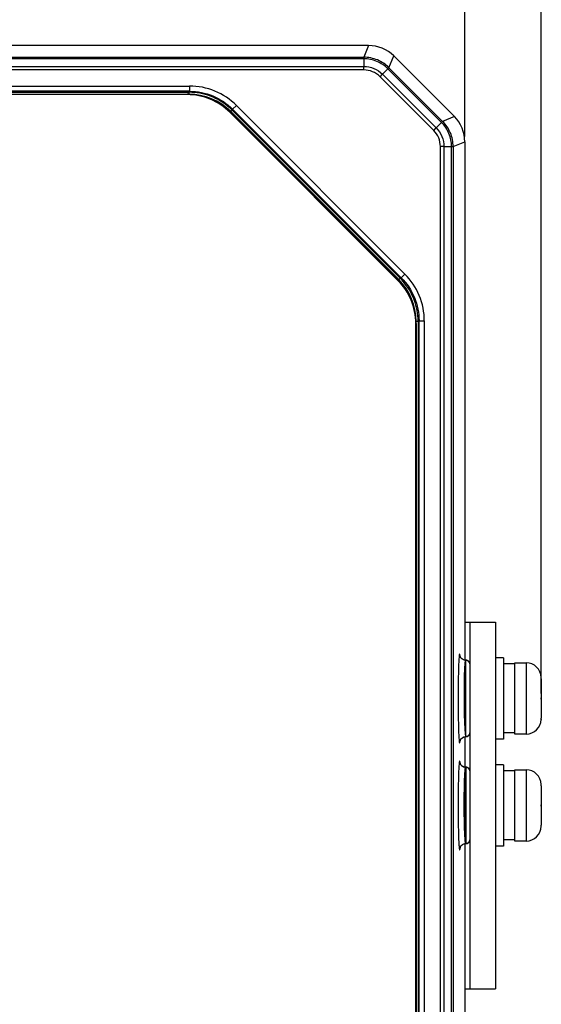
# Model space of a CAD drawing. Header units: millimetres. Extents: x 283 to 848, y 45 to 430.
# Tile 4 of 7: x 427 to 479, y 235 to 332. Entities that reach past the tile are written whole.
import ezdxf

# ---------------------------------------------------------------- set-up
doc = ezdxf.new("R2010")
doc.units = ezdxf.units.MM
doc.header["$LTSCALE"] = 32.67
doc.header["$PDMODE"] = 3
doc.header["$PDSIZE"] = 8
doc.layers.get('0').update_dxf_attribs({"linetype": 'CONTINUOUS'})
doc.layers.get('Defpoints').update_dxf_attribs({"linetype": 'CONTINUOUS'})
doc.layers.add('20_ALL_FEATURES', color=7, linetype='CONTINUOUS')
doc.layers.add('51__DRAFT_DIMS', color=7, linetype='CONTINUOUS')
doc.styles.get("Standard").update_dxf_attribs({"font": 'simfang.ttf'})
doc.dimstyles.new('DIMSTYLE_1', dxfattribs={"dimtxt": 3, "dimasz": 3, "dimexe": 2.5, "dimexo": 0.5, "dimgap": 0.75, "dimtad": 1, "dimdsep": 46, "dimtxsty": 'STANDARD', "dimblk": '_FILLED', "dimblk1": '_FILLED', "dimblk2": '_FILLED', "dimcen": 0.09, "dimclrt": 3, "dimazin": 2, "dimtp": 0.5, "dimtm": 0.5, "dimtfac": 1, "dimtofl": 0, "dimtmove": 0, "dimatfit": 3, "dimldrblk": '_FILLED', "dimfxl": 1, "dimtolj": 1, "dimarcsym": 0})

# ---------------------------------------------------------------- blocks, each defined once
blk = doc.blocks.new('_FILLED')
at = {"color": 0, "linetype": 'ByBlock'}
blk.add_solid([(0, 0), (-1, 0.167), (-1, -0.167)], dxfattribs=at)
blk = doc.blocks.new('*D64')
at = {"layer": '51__DRAFT_DIMS', "color": 0, "lineweight": -2}
for p, q in [((321.843, 320.399), (321.843, 345.685)), ((471.022, 320.399), (471.022, 345.685)), ((324.843, 343.185), (468.022, 343.185))]:
    blk.add_line(p, q, dxfattribs=at)
at = {"layer": 'Defpoints', "color": 0}
for p in [(471.022, 343.185), (321.843, 319.899), (471.022, 319.899)]:
    blk.add_point(p, dxfattribs=at)
at = {"layer": '51__DRAFT_DIMS', "color": 0, "linetype": 'ByBlock', "lineweight": -2, "xscale": 3, "yscale": 3, "zscale": 3, "rotation": 180}
blk.add_blockref('_FILLED', (321.843, 343.185), dxfattribs=at)
at = {"layer": '51__DRAFT_DIMS', "color": 0, "linetype": 'ByBlock', "lineweight": -2, "xscale": 3, "yscale": 3, "zscale": 3}
blk.add_blockref('_FILLED', (471.022, 343.185), dxfattribs=at)
at = {"layer": '51__DRAFT_DIMS', "color": 251, "insert": (396.508, 347.935), "char_height": 3, "attachment_point": 2, "line_spacing_factor": 0.9}
blk.add_mtext('\\A1;149.2', dxfattribs=at)
blk = doc.blocks.new('*D65')
at = {"layer": '51__DRAFT_DIMS', "color": 0, "lineweight": -2}
for p, q in [((314.337, 265.202), (314.337, 356.619)), ((478.531, 265.752), (478.531, 356.619)), ((317.337, 354.119), (475.531, 354.119))]:
    blk.add_line(p, q, dxfattribs=at)
at = {"layer": 'Defpoints', "color": 0}
for p in [(478.531, 354.119), (478.531, 265.252), (314.337, 264.702)]:
    blk.add_point(p, dxfattribs=at)
at = {"layer": '51__DRAFT_DIMS', "color": 0, "linetype": 'ByBlock', "lineweight": -2, "xscale": 3, "yscale": 3, "zscale": 3, "rotation": 180}
blk.add_blockref('_FILLED', (314.337, 354.119), dxfattribs=at)
at = {"layer": '51__DRAFT_DIMS', "color": 0, "linetype": 'ByBlock', "lineweight": -2, "xscale": 3, "yscale": 3, "zscale": 3}
blk.add_blockref('_FILLED', (478.531, 354.119), dxfattribs=at)
at = {"layer": '51__DRAFT_DIMS', "color": 251, "insert": (396.51, 358.869), "char_height": 3, "attachment_point": 2, "line_spacing_factor": 0.9}
blk.add_mtext('\\A1;164.2', dxfattribs=at)

msp = doc.modelspace()

# ---------------------------------------------------------------- linework, layer by layer
at = {"layer": '20_ALL_FEATURES'}
for p, q in [((461.579, 329.341), (331.285, 329.341)), ((461.579, 329.341), (461.102, 328.19)), ((331.762, 328.19), (461.102, 328.19)), ((461.099, 328.038), (331.765, 328.038)), ((461.099, 328.038), (461.099, 327.294)), ((463.575, 327.166), (464.052, 328.317)), ((469.997, 322.372), (464.052, 328.317)), ((331.765, 327.294), (461.099, 327.294)), ((461.099, 326.946), (331.765, 326.946)), ((461.099, 326.946), (461.099, 327.294)), ((462.944, 326.53), (463.47, 327.056)), ((463.47, 327.056), (468.736, 321.79)), ((468.846, 321.895), (463.575, 327.166)), ((462.698, 326.284), (462.944, 326.53)), ((462.698, 326.284), (467.964, 321.018)), ((468.21, 321.263), (462.944, 326.53)), ((348.875, 325.367), (443.989, 325.367)), ((443.989, 324.85), (348.875, 324.85)), ((348.916, 324.752), (443.948, 324.752)), ((443.989, 324.85), (443.948, 324.752)), ((443.948, 324.552), (443.948, 324.752)), ((443.989, 325.367), (443.989, 324.85)), ((349.117, 324.552), (443.747, 324.552)), ((443.747, 324.526), (349.117, 324.526)), ((443.747, 324.552), (443.747, 324.526)), ((443.948, 324.552), (443.747, 324.552)), ((448.188, 322.995), (448.047, 322.854)), ((448.047, 322.854), (464.534, 306.367)), ((448.188, 322.995), (448.229, 323.093)), ((464.676, 306.508), (448.188, 322.995)), ((448.229, 323.093), (448.595, 323.459)), ((464.774, 306.549), (448.229, 323.093)), ((448.595, 323.459), (465.139, 306.914)), ((464.456, 306.291), (447.971, 322.776)), ((464.475, 306.309), (447.989, 322.794)), ((469.997, 322.372), (468.846, 321.895)), ((467.965, 321.018), (468.21, 321.263)), ((468.736, 321.79), (468.21, 321.263)), ((468.974, 319.419), (468.627, 319.419)), ((468.627, 190.085), (468.627, 319.419)), ((468.974, 319.419), (469.718, 319.419)), ((468.974, 319.419), (468.974, 190.085)), ((469.718, 190.085), (469.718, 319.419)), ((469.871, 319.422), (471.022, 319.899)), ((469.871, 319.422), (469.871, 190.082)), ((471.022, 319.899), (471.022, 269.002)), ((464.534, 306.367), (464.676, 306.508)), ((464.774, 306.549), (464.676, 306.508)), ((465.139, 306.914), (464.774, 306.549)), ((466.206, 207.437), (466.206, 302.067)), ((466.432, 302.268), (466.232, 302.268)), ((466.232, 302.067), (466.232, 302.268)), ((466.232, 302.067), (466.232, 207.437)), ((466.53, 302.309), (466.432, 302.268)), ((466.432, 302.268), (466.432, 207.236)), ((466.53, 302.309), (467.047, 302.309)), ((466.53, 207.195), (466.53, 302.309)), ((467.047, 302.309), (467.047, 207.195)), ((471.022, 272.752), (474.032, 272.752)), ((471.532, 236.752), (471.532, 272.752)), ((474.032, 272.752), (474.032, 236.752)), ((471.125, 269.002), (471.111, 269.002)), ((471.132, 261.502), (471.125, 269.002)), ((474.832, 269.252), (474.032, 269.252)), ((474.832, 269.252), (474.832, 261.252)), ((475.932, 268.752), (477.032, 268.752)), ((475.932, 261.752), (475.932, 268.752)), ((477.032, 268.752), (477.032, 261.752)), ((475.932, 268.642), (474.832, 268.642)), ((478.531, 267.302), (478.527, 267.301)), ((478.532, 267.175), (478.532, 265.802)), ((478.532, 265.802), (478.527, 265.802)), ((478.531, 265.191), (478.531, 265.313)), ((478.531, 265.191), (478.531, 265.313)), ((478.532, 264.702), (478.527, 264.702)), ((478.532, 264.702), (478.532, 263.329)), ((478.527, 263.203), (478.531, 263.202)), ((471.022, 261.502), (471.022, 258.502)), ((471.108, 261.502), (471.132, 261.502)), ((474.832, 261.252), (474.032, 261.252)), ((475.932, 261.862), (474.832, 261.862)), ((477.032, 261.752), (475.932, 261.752)), ((471.111, 258.502), (471.125, 258.502)), ((471.125, 258.502), (471.132, 251.036)), ((474.832, 258.752), (474.032, 258.752)), ((474.832, 258.752), (474.832, 250.752)), ((475.932, 258.142), (474.832, 258.142)), ((475.932, 258.252), (477.032, 258.252)), ((475.932, 251.252), (475.932, 258.252)), ((477.032, 258.252), (477.032, 251.252)), ((478.531, 256.802), (478.527, 256.801)), ((478.532, 256.675), (478.532, 255.302)), ((478.532, 255.302), (478.527, 255.302)), ((478.532, 254.202), (478.527, 254.202)), ((478.531, 254.691), (478.531, 254.813)), ((478.531, 254.691), (478.531, 254.813)), ((478.532, 254.202), (478.532, 252.829)), ((478.527, 252.703), (478.531, 252.702)), ((475.932, 251.362), (474.832, 251.362)), ((471.022, 251.002), (471.022, 189.605)), ((471.132, 251.002), (471.108, 251.002)), ((471.132, 251.036), (471.132, 251.002)), ((471.133, 251.002), (471.132, 251.002)), ((474.832, 250.752), (474.032, 250.752)), ((477.032, 251.252), (475.932, 251.252)), ((471.022, 236.752), (474.032, 236.752))]:
    msp.add_line(p, q, dxfattribs=at)
for points in [[(471.111, 269.002), (471.094, 269.002), (471.005, 269.012), (470.923, 269.033), (470.848, 269.065), (470.78, 269.104), (470.723, 269.148), (470.676, 269.195), (470.637, 269.241), (470.608, 269.286), (470.586, 269.326), (470.571, 269.359), (470.561, 269.385), (470.555, 269.404), (470.552, 269.416), (470.551, 269.419), (470.551, 269.419)], [(470.555, 261.109), (470.554, 261.102), (470.553, 261.092), (470.552, 261.086), (470.551, 261.084), (470.552, 261.088), (470.555, 261.099), (470.561, 261.118), (470.571, 261.144), (470.585, 261.177), (470.607, 261.216), (470.636, 261.261), (470.674, 261.308), (470.722, 261.354), (470.779, 261.399), (470.846, 261.438), (470.922, 261.47), (471.004, 261.492), (471.093, 261.501), (471.108, 261.502)], [(471.111, 258.502), (471.094, 258.502), (471.005, 258.512), (470.923, 258.533), (470.848, 258.565), (470.78, 258.604), (470.723, 258.648), (470.676, 258.695), (470.637, 258.741), (470.608, 258.786), (470.586, 258.826), (470.571, 258.859), (470.561, 258.885), (470.555, 258.904), (470.552, 258.916), (470.551, 258.919), (470.551, 258.919)], [(470.555, 250.609), (470.554, 250.602), (470.553, 250.592), (470.552, 250.586), (470.551, 250.584), (470.552, 250.588), (470.555, 250.599), (470.561, 250.618), (470.571, 250.644), (470.585, 250.677), (470.607, 250.716), (470.636, 250.761), (470.674, 250.808), (470.722, 250.854), (470.779, 250.899), (470.846, 250.938), (470.922, 250.97), (471.004, 250.992), (471.093, 251.001), (471.108, 251.002)]]:
    msp.add_lwpolyline(points, dxfattribs=at)
for centre, radius, start, end in [((461.101, 324.691), 2.256, 44.94008, 90.05704), ((443.747, 318.552), 6, 45, 90), ((443.747, 318.552), 5.974, 45, 90), ((443.948, 318.755), 5.796, 44.99896, 90.00102), ((443.953, 318.76), 5.989, 45.00375, 48.75818), ((466.371, 319.421), 2.256, 359.94039, 45.05676), ((460.44, 302.273), 5.989, 41.24182, 44.99625), ((460.232, 302.067), 5.974, 0, 45), ((460.232, 302.067), 6, 0, 45), ((460.436, 302.268), 5.796, 359.99896, 45.00102), ((471.132, 268.602), 0.4, 0, 90.99603), ((477.032, 267.252), 1.5, 1.90463, 90), ((476.92, 267.175), 1.612, 359.99561, 4.48758), ((477.032, 263.252), 1.5, 270, 358.09537), ((476.92, 263.329), 1.612, 355.51242, 0.00439), ((471.132, 261.902), 0.4, 270, 337.47478), ((471.134, 261.929), 0.399, 292.39661, 299.89389), ((471.426, 258.348), 0.35, 162.56184, 164.65142), ((471.438, 258.346), 0.362, 163.03928, 165.10795), ((471.132, 258.102), 0.4, 0, 90.99603), ((471.132, 258.07), 0.403, 80.89296, 90.01327), ((477.032, 256.752), 1.5, 1.90463, 90), ((476.92, 256.675), 1.612, 359.99561, 4.48758), ((477.032, 252.752), 1.5, 270, 358.09537), ((476.92, 252.829), 1.612, 355.51242, 0.00439), ((471.113, 250.402), 0.6, 103.32733, 118.69283), ((471.115, 250.397), 0.605, 90.57791, 103.31241), ((471.132, 251.402), 0.4, 270, 337.47478), ((471.134, 251.429), 0.399, 292.39661, 299.89389)]:
    msp.add_arc(centre, radius, start, end, dxfattribs=at)
for centre, major_axis, start_param, end_param in [((461.577, 325.839), (1.34, 3.236), 5.890739, 6.675632), ((467.519, 319.897), (-3.236, -1.34), 9.032331, 9.817225)]:
    msp.add_ellipse(centre, major_axis=major_axis, ratio=0.999286, start_param=start_param, end_param=end_param, dxfattribs=at)
for points, knots in [([(461.102, 328.19), (461.099, 328.176), (461.103, 328.125), (461.1, 328.075), (461.099, 328.038)], [0, 0, 0, 0, 0.281793, 1, 1, 1, 1]), ([(463.47, 327.056), (463.161, 327.364), (462.416, 327.864), (461.535, 328.038), (461.099, 328.038)], [0, 0, 0, 0, 0.500019, 1, 1, 1, 1]), ([(463.575, 327.166), (463.254, 327.488), (462.476, 328.009), (461.557, 328.19), (461.102, 328.19)], [0, 0, 0, 0, 0.5, 1, 1, 1, 1]), ([(461.099, 327.294), (461.438, 327.294), (462.124, 327.159), (462.704, 326.77), (462.944, 326.53)], [0, 0, 0, 0, 0.499999, 1, 1, 1, 1]), ([(463.575, 327.166), (463.568, 327.154), (463.529, 327.12), (463.495, 327.082), (463.47, 327.056)], [0, 0, 0, 0, 0.281781, 1, 1, 1, 1]), ([(447.902, 323.263), (447.364, 323.735), (446.107, 324.491), (444.664, 324.752), (443.948, 324.752)], [0, 0, 0, 0, 0.500026, 1, 1, 1, 1]), ([(468.846, 321.895), (468.834, 321.888), (468.8, 321.848), (468.762, 321.815), (468.736, 321.79)], [0, 0, 0, 0, 0.281793, 1, 1, 1, 1]), ([(469.871, 319.422), (469.871, 319.877), (469.689, 320.796), (469.168, 321.574), (468.846, 321.895)], [0, 0, 0, 0, 0.5, 1, 1, 1, 1]), ([(468.21, 321.263), (468.45, 321.023), (468.839, 320.443), (468.974, 319.758), (468.974, 319.419)], [0, 0, 0, 0, 0.499999, 1, 1, 1, 1]), ([(469.718, 319.419), (469.718, 319.855), (469.545, 320.736), (469.045, 321.481), (468.736, 321.79)], [0, 0, 0, 0, 0.500028, 1, 1, 1, 1]), ([(469.718, 319.419), (469.755, 319.419), (469.805, 319.423), (469.857, 319.419), (469.871, 319.422)], [0, 0, 0, 0, 0.718219, 1, 1, 1, 1]), ([(466.432, 302.268), (466.432, 302.984), (466.171, 304.427), (465.416, 305.683), (464.944, 306.222)], [0, 0, 0, 0, 0.499974, 1, 1, 1, 1]), ([(470.438, 269.017), (470.406, 268.488), (470.374, 267.235), (470.355, 265.259), (470.374, 263.28), (470.406, 262.025), (470.437, 261.494)], [0, 0, 0, 0, 0.211232, 0.499495, 0.788026, 1, 1, 1, 1]), ([(470.514, 269.601), (470.509, 269.601), (470.5, 269.586), (470.492, 269.559), (470.482, 269.511), (470.469, 269.414), (470.453, 269.247), (470.443, 269.101), (470.438, 269.017)], [0, 0, 0, 0, 0.023763, 0.073679, 0.152977, 0.262584, 0.573077, 1, 1, 1, 1]), ([(470.561, 269.392), (470.557, 269.422), (470.551, 269.474), (470.54, 269.542), (470.53, 269.579), (470.52, 269.601), (470.514, 269.601)], [0, 0, 0, 0, 0.422856, 0.727741, 0.916851, 1, 1, 1, 1]), ([(471.111, 269.002), (470.958, 269.003), (470.641, 269.131), (470.514, 269.449), (470.514, 269.601)], [0, 0, 0, 0, 0.499991, 1, 1, 1, 1]), ([(471.074, 261.915), (471.055, 262.163), (471.026, 262.754), (470.995, 263.746), (470.979, 264.904), (470.977, 265.916), (470.984, 266.712), (470.993, 267.259), (471.005, 267.75), (471.022, 268.171), (471.04, 268.513), (471.057, 268.763), (471.08, 268.915), (471.101, 268.983), (471.118, 269.002), (471.125, 269.002)], [0, 0, 0, 0, 0.104824, 0.249821, 0.419013, 0.593813, 0.677264, 0.754958, 0.824759, 0.884723, 0.933209, 0.968898, 0.990961, 0.996903, 1, 1, 1, 1]), ([(471.532, 268.576), (471.532, 268.678), (471.446, 268.89), (471.234, 268.974), (471.132, 268.974)], [0, 0, 0, 0, 0.498787, 1, 1, 1, 1]), ([(470.437, 261.494), (470.442, 261.409), (470.452, 261.261), (470.468, 261.092), (470.482, 260.993), (470.492, 260.945), (470.5, 260.918), (470.509, 260.903), (470.514, 260.902)], [0, 0, 0, 0, 0.426762, 0.737392, 0.847232, 0.926716, 0.976595, 1, 1, 1, 1]), ([(470.514, 260.902), (470.514, 261.054), (470.64, 261.371), (470.956, 261.5), (471.108, 261.502)], [0, 0, 0, 0, 0.50012, 1, 1, 1, 1]), ([(470.514, 260.902), (470.52, 260.903), (470.53, 260.925), (470.54, 260.962), (470.551, 261.03), (470.557, 261.082), (470.561, 261.112)], [0, 0, 0, 0, 0.084043, 0.27305, 0.577383, 1, 1, 1, 1]), ([(471.1, 261.677), (471.098, 261.694), (471.087, 261.773), (471.08, 261.852), (471.074, 261.915)], [0, 0, 0, 0, 0.212377, 1, 1, 1, 1]), ([(471.132, 261.536), (471.129, 261.544), (471.114, 261.59), (471.106, 261.638), (471.1, 261.677)], [0, 0, 0, 0, 0.182754, 1, 1, 1, 1]), ([(471.332, 261.583), (471.385, 261.613), (471.477, 261.698), (471.521, 261.815), (471.529, 261.875)], [0, 0, 0, 0, 0.500376, 1, 1, 1, 1]), ([(470.514, 259.101), (470.509, 259.101), (470.5, 259.086), (470.492, 259.059), (470.482, 259.011), (470.469, 258.914), (470.453, 258.747), (470.443, 258.601), (470.438, 258.517)], [0, 0, 0, 0, 0.023763, 0.073679, 0.152977, 0.262584, 0.573077, 1, 1, 1, 1]), ([(470.561, 258.892), (470.557, 258.922), (470.551, 258.974), (470.54, 259.042), (470.53, 259.079), (470.52, 259.101), (470.514, 259.101)], [0, 0, 0, 0, 0.422856, 0.727741, 0.916851, 1, 1, 1, 1]), ([(470.514, 259.101), (470.514, 258.949), (470.641, 258.631), (470.958, 258.503), (471.111, 258.502)], [0, 0, 0, 0, 0.500055, 1, 1, 1, 1]), ([(470.438, 258.517), (470.406, 257.988), (470.374, 256.735), (470.355, 254.759), (470.374, 252.78), (470.406, 251.525), (470.437, 250.994)], [0, 0, 0, 0, 0.211232, 0.499495, 0.788026, 1, 1, 1, 1]), ([(471.042, 251.534), (471.006, 252.089), (470.98, 253.008), (470.964, 254.304), (470.965, 255.4), (470.977, 256.438), (470.998, 257.222), (471.023, 257.749), (471.04, 258.047), (471.058, 258.271), (471.075, 258.394), (471.088, 258.441)], [0, 0, 0, 0, 0.241378, 0.398872, 0.562454, 0.717232, 0.849145, 0.90269, 0.946257, 0.978903, 1, 1, 1, 1]), ([(471.088, 258.439), (471.075, 258.39), (471.059, 258.262), (471.041, 258.029), (471.024, 257.718), (471.001, 257.169), (470.984, 256.356), (470.976, 255.285), (470.981, 254.164), (470.998, 253.098), (471.029, 252.19), (471.056, 251.65), (471.074, 251.422)], [0, 0, 0, 0, 0.021582, 0.055069, 0.099796, 0.154703, 0.289651, 0.447102, 0.612042, 0.768752, 0.902326, 1, 1, 1, 1]), ([(471.106, 258.486), (471.104, 258.483), (471.099, 258.472), (471.095, 258.461), (471.092, 258.452)], [0, 0, 0, 0, 0.207894, 1, 1, 1, 1]), ([(471.092, 258.453), (471.093, 258.456), (471.097, 258.468), (471.101, 258.479), (471.106, 258.486)], [0, 0, 0, 0, 0.29302, 1, 1, 1, 1]), ([(471.125, 258.502), (471.119, 258.502), (471.111, 258.495), (471.107, 258.488), (471.106, 258.486)], [0, 0, 0, 0, 0.671072, 1, 1, 1, 1]), ([(471.106, 258.486), (471.107, 258.488), (471.111, 258.495), (471.119, 258.502), (471.125, 258.502)], [0, 0, 0, 0, 0.326085, 1, 1, 1, 1]), ([(471.532, 258.076), (471.532, 258.148), (471.491, 258.295), (471.379, 258.397), (471.315, 258.43)], [0, 0, 0, 0, 0.499131, 1, 1, 1, 1]), ([(471.065, 251.249), (471.063, 251.27), (471.054, 251.365), (471.047, 251.46), (471.042, 251.534)], [0, 0, 0, 0, 0.21654, 1, 1, 1, 1]), ([(471.074, 251.422), (471.081, 251.339), (471.094, 251.21), (471.115, 251.08), (471.132, 251.035)], [0, 0, 0, 0, 0.631059, 1, 1, 1, 1]), ([(470.437, 250.994), (470.442, 250.909), (470.452, 250.761), (470.468, 250.592), (470.482, 250.493), (470.492, 250.445), (470.5, 250.418), (470.509, 250.403), (470.514, 250.402)], [0, 0, 0, 0, 0.426762, 0.737392, 0.847232, 0.926716, 0.976595, 1, 1, 1, 1]), ([(470.825, 250.928), (470.733, 250.877), (470.572, 250.723), (470.514, 250.508), (470.514, 250.402)], [0, 0, 0, 0, 0.499814, 1, 1, 1, 1]), ([(470.514, 250.402), (470.52, 250.403), (470.53, 250.425), (470.54, 250.462), (470.551, 250.53), (470.557, 250.582), (470.561, 250.612)], [0, 0, 0, 0, 0.084043, 0.27305, 0.577383, 1, 1, 1, 1]), ([(471.132, 251.002), (471.124, 251.002), (471.105, 251.025), (471.082, 251.106), (471.071, 251.187), (471.065, 251.249)], [0, 0, 0, 0, 0.095835, 0.28664, 1, 1, 1, 1]), ([(471.132, 251.035), (471.132, 251.027), (471.132, 251.017), (471.134, 251.005), (471.133, 251.002)], [0, 0, 0, 0, 0.705921, 1, 1, 1, 1])]:
    msp.add_open_spline(points, degree=3, knots=knots, dxfattribs=at)
for points in [[(448.595, 323.459), (447.996, 324.058), (446.547, 325.03), (444.836, 325.367), (443.989, 325.367)], [(443.989, 324.85), (444.769, 324.85), (446.344, 324.539), (447.677, 323.645), (448.229, 323.093)], [(464.774, 306.549), (465.325, 305.997), (466.219, 304.664), (466.53, 303.088), (466.53, 302.309)], [(467.047, 302.309), (467.047, 303.156), (466.71, 304.867), (465.739, 306.315), (465.139, 306.914)], [(478.527, 265.802), (478.531, 265.619), (478.532, 265.252), (478.531, 264.885), (478.527, 264.702)], [(471.132, 261.53), (471.184, 261.53), (471.237, 261.54), (471.286, 261.56)], [(471.315, 258.43), (471.278, 258.449), (471.237, 258.462), (471.196, 258.469)], [(478.527, 255.302), (478.531, 255.119), (478.532, 254.752), (478.531, 254.385), (478.527, 254.202)], [(471.449, 251.185), (471.491, 251.239), (471.519, 251.307), (471.529, 251.375)], [(471.132, 251.03), (471.184, 251.03), (471.237, 251.04), (471.286, 251.06)], [(471.332, 251.083), (471.377, 251.109), (471.418, 251.144), (471.449, 251.185)]]:
    msp.add_open_spline(points, degree=3, dxfattribs=at)

# ---------------------------------------------------------------- dimensions: what is measured, and where the dimension line sits
at = {"layer": '51__DRAFT_DIMS'}
for base, p1, p2, text, picture, middle in [((478.531, 354.119), (314.337, 264.702), (478.531, 265.252), '164.2', '*D65', (396.51, 354.119)), ((471.022, 343.185), (321.843, 319.899), (471.022, 319.899), '149.2', '*D64', (396.508, 343.185))]:
    dim = msp.add_linear_dim(base=base, p1=p1, p2=p2, text=text, dimstyle='DIMSTYLE_1', override={"dimclrt": 251}, dxfattribs=at)
    dim.commit()
    dim.dimension.update_dxf_attribs({"geometry": picture, "text_midpoint": middle, "dimtype": 160})

doc.saveas('drawing.dxf')
